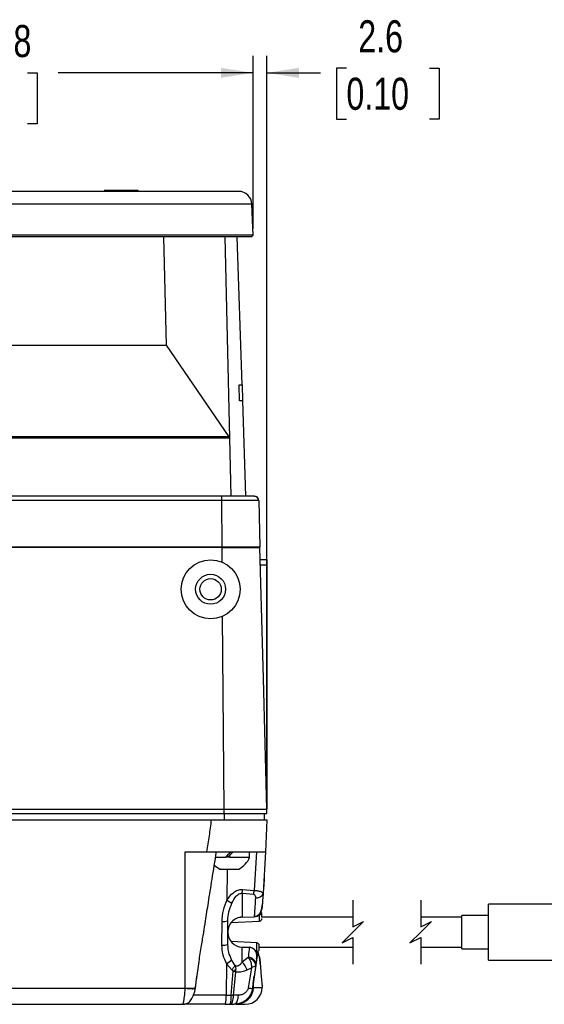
# Model space of a CAD drawing. Header units: millimetres. Extents: x 0 to 864, y 0 to 559.
# Tile 24 of 55: x 342 to 440, y 137 to 321. Entities that reach past the tile are written whole.
import ezdxf

# ---------------------------------------------------------------- set-up
doc = ezdxf.new("R2010")
doc.units = ezdxf.units.MM
doc.layers.add('DIMENSIONS', color=140, linetype='Continuous', lineweight=25)
doc.styles.add('SLDTEXTSTYLE0', font='TXT', dxfattribs={"width": 0.75})
doc.dimstyles.new('SLDDIMSTYLE1', dxfattribs={"dimtxt": 6, "dimasz": 6, "dimexe": 0, "dimexo": 0.0625, "dimgap": 1.5, "dimtad": 0, "dimtih": 1, "dimtoh": 1, "dimdec": 1, "dimrnd": 1e-09, "dimzin": 12, "dimdsep": 46, "dimtxsty": 'SLDTEXTSTYLE0', "dimsah": 1, "dimcen": 0.09, "dimadec": 0, "dimazin": 3, "dimtfac": 1, "dimtdec": 1, "dimtofl": 0, "dimtmove": 0, "dimatfit": 3, "dimfxl": 0, "dimfrac": 2, "dimtolj": 1, "dimtzin": 12, "dimarcsym": 0})
doc.dimstyles.new('SLDDIMSTYLE2', dxfattribs={"dimtxt": 6, "dimasz": 6, "dimexe": 0, "dimexo": 0.0625, "dimgap": 1.5, "dimtad": 0, "dimtih": 1, "dimtoh": 1, "dimdec": 1, "dimrnd": 1e-09, "dimzin": 12, "dimdsep": 46, "dimtxsty": 'SLDTEXTSTYLE0', "dimsah": 1, "dimcen": 0.09, "dimadec": 0, "dimazin": 3, "dimtfac": 1, "dimtdec": 1, "dimtmove": 0, "dimatfit": 0, "dimfxl": 0, "dimfrac": 2, "dimtolj": 1, "dimtzin": 12, "dimarcsym": 0})

# ---------------------------------------------------------------- blocks, each defined once
blk = doc.blocks.new('_D_8')
at = {"layer": 'DIMENSIONS'}
for p, q in [((285.71, 282.29), (285.71, 314.55)), ((385.56, 282.29), (385.56, 314.55)), ((285.71, 311.38), (322.14, 311.38)), ((327.88, 311.38), (326.05, 311.38)), ((326.05, 311.38), (326.05, 301.85)), ((343.39, 311.38), (345.22, 311.38)), ((345.22, 311.38), (345.22, 301.85)), ((385.56, 311.38), (349.13, 311.38)), ((326.05, 301.85), (327.88, 301.85)), ((345.22, 301.85), (343.39, 301.85))]:
    blk.add_line(p, q, dxfattribs=at)
for points in [[(285.71, 311.38), (291.71, 310.45), (291.71, 312.3)], [(385.56, 311.38), (379.56, 312.3), (379.56, 310.45)]]:
    blk.add_solid(points, dxfattribs=at)
at = {"layer": 'DIMENSIONS', "char_height": 6, "attachment_point": 1, "style": 'SLDTEXTSTYLE0'}
for s, insert in [('%%c', (323.35, 320.33)), ('99.8', (332.4, 320.33)), ('3.93', (327.88, 309.59))]:
    blk.add_mtext(s, dxfattribs=dict(at, insert=insert))
blk = doc.blocks.new('_D_9')
at = {"layer": 'DIMENSIONS'}
for p, q in [((385.56, 282.29), (385.56, 314.55)), ((388.13, 174.19), (388.13, 314.55)), ((385.56, 311.38), (374.02, 311.38)), ((388.13, 311.38), (398.15, 311.38)), ((403.02, 312.26), (401.19, 312.26)), ((401.19, 312.26), (401.19, 302.73)), ((418.54, 312.26), (420.36, 312.26)), ((420.36, 312.26), (420.36, 302.73)), ((401.19, 302.73), (403.02, 302.73)), ((420.36, 302.73), (418.54, 302.73))]:
    blk.add_line(p, q, dxfattribs=at)
for points in [[(385.56, 311.38), (379.56, 312.3), (379.56, 310.45)], [(388.13, 311.38), (394.13, 310.45), (394.13, 312.3)]]:
    blk.add_solid(points, dxfattribs=at)
at = {"layer": 'DIMENSIONS', "char_height": 6, "attachment_point": 1, "style": 'SLDTEXTSTYLE0'}
for s, insert in [('2.6', (405.24, 321.21)), ('0.10', (403.02, 310.47))]:
    blk.add_mtext(s, dxfattribs=dict(at, insert=insert))

msp = doc.modelspace()

# ---------------------------------------------------------------- linework, layer by layer
for p, q in [((382.86, 289.22), (288.41, 289.22)), ((362.17, 289.37), (357.71, 289.37)), ((363.97, 289.37), (362.18, 289.37)), ((385.35, 286.81), (285.92, 286.81)), ((385.56, 281.02), (385.35, 286.81)), ((385.56, 281.02), (285.71, 281.02)), ((385.27, 280.72), (286, 280.72)), ((368.84, 280.72), (369.29, 260.49)), ((380.27, 280.72), (381.15, 243.06)), ((383.53, 253.04), (382.61, 280.72)), ((385.27, 280.72), (385.56, 281.02)), ((298.65, 260.49), (369.29, 260.49)), ((369.29, 260.49), (381.06, 243.32)), ((383.04, 250.04), (382.95, 253.04)), ((382.95, 253.04), (382.99, 253.04)), ((383.04, 250.04), (382.99, 253.04)), ((382.99, 253.04), (383.58, 253.04)), ((383.63, 250.04), (383.58, 253.04)), ((383.63, 250.04), (383.04, 250.04)), ((384.22, 232.22), (383.63, 250.04)), ((381.15, 243.06), (287.41, 243.06)), ((381.06, 243.32), (287.49, 243.32)), ((381.15, 243.06), (381.39, 232.22)), ((379.7, 232.22), (311.01, 232.22)), ((379.7, 231.44), (379.7, 232.22)), ((385.83, 232.22), (379.7, 232.22)), ((379.7, 231.44), (311.01, 231.44)), ((379.76, 222.72), (379.7, 231.44)), ((386.63, 231.44), (386.85, 222.72)), ((379.76, 222.62), (309.88, 222.62)), ((379.76, 222.72), (309.89, 222.72)), ((379.75, 222.62), (379.75, 222.72)), ((386.85, 222.72), (379.76, 222.72)), ((381.68, 222.62), (379.76, 222.62)), ((379.78, 219.89), (379.76, 222.62)), ((382.05, 222.62), (383.45, 222.62)), ((385.89, 222.62), (386.62, 222.62)), ((386.62, 222.62), (386.86, 222.62)), ((386.86, 222.62), (386.69, 222.62)), ((386.91, 220.37), (388.13, 220.37)), ((386.94, 219.38), (388.13, 219.38)), ((388.13, 220.37), (388.13, 219.38)), ((388.13, 219.38), (388.13, 173.72)), ((380.15, 173.72), (379.85, 209.79)), ((307.3, 173.72), (380.15, 173.72)), ((380.15, 173.72), (388.13, 173.72)), ((380.15, 172.92), (380.15, 173.72)), ((388.13, 172.92), (388.13, 173.72)), ((307.3, 172.92), (380.15, 172.92)), ((307.3, 171.72), (377.74, 171.72)), ((377.74, 171.72), (380.15, 171.72)), ((380.15, 172.92), (388.13, 172.92)), ((380.15, 172.92), (380.15, 171.72)), ((380.15, 171.72), (388.13, 171.72)), ((387.63, 172.92), (387.63, 171.72)), ((388.13, 171.72), (387.92, 165.72)), ((372.9, 140.24), (372.9, 165.72)), ((372.9, 165.72), (376.89, 165.72)), ((376.89, 165.72), (387.92, 165.72)), ((381.13, 165.72), (381.14, 165.44)), ((384.93, 164.72), (384.93, 165.72)), ((386.19, 165.72), (385.77, 158.53)), ((387.92, 165.72), (387.46, 158)), ((378.57, 164.72), (380.42, 164.72)), ((380.84, 164.72), (380.42, 164.72)), ((380.61, 164.92), (381.04, 164.92)), ((381.13, 164.72), (380.84, 164.72)), ((381.13, 165.02), (381.13, 164.72)), ((381.13, 164.72), (384.89, 164.72)), ((380.72, 162.52), (380.67, 156.71)), ((383.62, 158.69), (385.77, 158.53)), ((383.54, 157.97), (383.54, 153.52)), ((385.69, 157.78), (383.54, 157.97)), ((443.42, 155.97), (429.62, 155.97)), ((429.62, 145.47), (429.62, 155.97)), ((380.83, 148.43), (380.83, 152.84)), ((383.54, 153.52), (383.23, 153.52)), ((383.54, 153.52), (385.77, 153.6)), ((385.78, 153.72), (385.77, 153.6)), ((386.76, 152.78), (386.76, 154.02)), ((387.23, 153.77), (387.23, 154.03)), ((387.23, 153.5), (387.23, 153.77)), ((404.21, 153.52), (387.23, 153.52)), ((424.62, 153.52), (416.91, 153.52)), ((429.62, 153.82), (424.62, 153.82)), ((424.62, 147.62), (424.62, 153.82)), ((379.71, 152.71), (379.69, 148.3)), ((381.47, 152.5), (386.76, 152.78)), ((380.89, 148), (380.83, 148.43)), ((386.26, 148.7), (381.47, 148.95)), ((383.54, 145.11), (383.54, 147.92)), ((383.54, 147.92), (384.86, 147.88)), ((386.26, 147.88), (386.26, 148.7)), ((386.26, 147.05), (386.26, 147.88)), ((386.73, 147.55), (386.73, 148.2)), ((386.73, 147.92), (404.21, 147.92)), ((416.91, 147.92), (424.62, 147.92)), ((424.62, 147.62), (429.62, 147.62)), ((382.22, 144.51), (381.56, 145.56)), ((384.67, 145.99), (383.54, 145.11)), ((384.67, 145.99), (384.86, 145.71)), ((386.24, 145.75), (386.1, 144.64)), ((386.15, 147.05), (386.26, 147.05)), ((386.58, 146.35), (386.32, 146.36)), ((429.62, 145.47), (443.42, 145.47)), ((380.58, 144.78), (380.54, 138.96)), ((381.59, 143.66), (380.58, 144.78)), ((381.86, 143.41), (381.59, 143.66)), ((382.22, 144.51), (382.33, 143.77)), ((382.35, 143.26), (382.33, 143.77)), ((384.48, 143.67), (385.26, 144.06)), ((385.26, 144.06), (384.66, 140.28)), ((386.09, 144.55), (385.47, 140.2)), ((386.09, 144.55), (386.05, 144.48)), ((386.06, 144.48), (386.09, 144.72)), ((386.09, 144.55), (386.1, 144.64)), ((386.93, 144.54), (386.91, 144.85)), ((374.78, 140.25), (375.05, 142.47)), ((381.47, 138.96), (381.86, 143.41)), ((381.93, 138.92), (382.35, 143.26)), ((385.61, 141.12), (385.79, 142.46)), ((311.23, 140.24), (372.9, 140.24)), ((374.78, 140.25), (374.76, 140.27)), ((374.78, 140.25), (374.78, 140.24)), ((374.82, 140.57), (374.85, 140.76)), ((385.52, 140.38), (385.49, 140.18)), ((385.61, 141.12), (385.6, 140.38)), ((385.6, 140.38), (387.28, 140.38)), ((380.54, 138.96), (374.33, 138.96)), ((380.54, 138.96), (381.47, 138.96)), ((381.47, 138.96), (381.93, 138.92)), ((382.78, 138.92), (381.93, 138.92)), ((311.23, 137.22), (372.45, 137.22)), ((380.37, 137.22), (372.73, 137.22)), ((380.37, 137.22), (381.31, 137.22)), ((381.31, 137.22), (382.01, 137.22)), ((382.38, 137.22), (382.15, 137.22)), ((382.38, 137.22), (384.1, 137.22))]:
    msp.add_line(p, q)
at = {"flags": 128}
for points in [[(385.83, 232.22), (385.98, 232.21), (386.12, 232.17)], [(379.76, 222.62), (380.9, 222.62), (382.05, 222.62)], [(383.85, 222.62), (382.32, 222.62), (381.68, 222.62)], [(383.45, 222.62), (384.81, 222.62), (385.89, 222.62)], [(385.69, 222.62), (384.08, 222.62), (383.85, 222.62)], [(386.69, 222.62), (385.84, 222.62), (385.69, 222.62)], [(388.13, 173.72), (387.5, 198.17), (386.86, 222.62)], [(381.84, 165.72), (381.49, 165.37), (381.13, 165.02)], [(381.42, 165.72), (381.32, 165.63), (381.23, 165.53), (381.14, 165.44)], [(381.14, 165.44), (380.78, 165.08), (380.42, 164.72)], [(380.84, 164.72), (380.94, 164.82), (381.04, 164.92), (381.13, 165.02)], [(387.23, 153.77), (387.23, 153.81), (387.2, 153.86), (387.16, 153.9), (387.1, 153.94), (387.03, 153.97), (386.94, 153.99), (386.85, 154.01), (386.76, 154.02)], [(386.9, 145.04), (386.9, 145.01), (386.91, 144.84)], [(372.9, 140.24), (373.6, 140.24), (374.21, 140.24), (374.62, 140.24), (374.78, 140.24)], [(385.49, 140.18), (385.49, 140.18), (385.48, 140.19), (385.48, 140.19), (385.48, 140.19), (385.47, 140.19), (385.47, 140.19), (385.47, 140.2), (385.47, 140.2)], [(385.52, 140.38), (385.54, 140.38), (385.55, 140.38), (385.56, 140.38), (385.57, 140.38), (385.58, 140.38), (385.59, 140.38), (385.6, 140.38), (385.6, 140.38)], [(381.31, 137.22), (381.42, 137.25), (381.53, 137.35), (381.64, 137.5), (381.73, 137.71), (381.81, 137.97), (381.87, 138.26), (381.91, 138.58), (381.93, 138.92)], [(382.78, 138.92), (382.75, 138.58), (382.7, 138.26), (382.62, 137.97), (382.53, 137.71), (382.41, 137.5), (382.29, 137.35), (382.15, 137.25), (382.01, 137.22)], [(372.45, 137.22), (372.8, 137.26), (372.98, 137.3)]]:
    msp.add_lwpolyline(points, dxfattribs=at)
for radius in [5.5, 2.8, 2]:
    msp.add_circle((377.63, 214.82), radius)
for centre, radius, start, end in [((362.19, 289.2), 0.173, 94.6345, 172.5431), ((362.16, 289.21), 0.161, 3.2833, 81.5013), ((363.94, 289.21), 0.161, 3.2877, 81.4969), ((382.86, 286.72), 2.5, 1.9999, 90.0001), ((385.83, 231.42), 0.8, 1.5006, 33.393), ((381.13, 166.18), 4.07, 295.9105, 338.6287), ((381.13, 166.18), 4.07, 225.865, 244.5609), ((370.4, 159.77), 13.26, 352.2016, 355.292), ((372.72, 159.51), 13.08, 352.3965, 355.6812), ((397.05, 182.19), 30.29, 237.2715, 239.3788), ((386.25, 158.39), 1.27, 259.5678, 342.1354), ((385.72, 155.1), 1.5, 272.0004, 355.0809), ((379.94, 155.62), 2.91, 265.451, 287.8304), ((386.73, 153.28), 0.5, 273.0013, 359.9993), ((383.63, 150.72), 2.8, 180, 268), ((379.93, 151.28), 2.99, 265.4454, 287.6132), ((384.81, 146.38), 1.5, 352.937, 88.0001), ((386.23, 148.2), 0.5, 359.9999, 86.9994), ((386.23, 147.55), 0.5, 273.0006, 359.9992), ((376.48, 150.98), 7.43, 303.5041, 313.1409), ((384.72, 144.6), 1.39, 1.6974, 92.0707), ((384.82, 144.44), 1.28, 5.1722, 87.9719), ((384.81, 146.38), 1.51, 359.1425, 26.2091), ((385.07, 146.37), 1.51, 359.1544, 28.1375), ((374.32, 149.69), 9.44, 320.3778, 326.7908), ((375.21, 152.58), 11.33, 305.9538, 308.9528), ((380.63, 142.19), 4.12, 21.0272, 45.1535), ((384.08, 140.42), 3.2, 270.0001, 359.2), ((385.74, 146.52), 6.33, 260.14, 267.5289), ((385.54, 140.41), 0.033, 183.7145, 243.2615), ((375.59, 138.55), 4.96, 344.4547, 4.6789), ((376.53, 138.55), 4.96, 344.4544, 4.6787)]:
    msp.add_arc(centre, radius, start, end)
for points, knots in [([(364.16, 289.22), (364.16, 289.24), (364.14, 289.28), (364.1, 289.33), (364.04, 289.37), (363.99, 289.37), (363.97, 289.37)], [0, 0, 0, 0, 0.243167, 0.500283, 0.757298, 1, 1, 1, 1]), ([(381.06, 243.32), (381.09, 243.27), (381.14, 243.19), (381.14, 243.1), (381.15, 243.06)], [0, 0, 0, 0, 0.590092, 1, 1, 1, 1]), ([(386.57, 231.44), (386.56, 231.6), (386.54, 231.92), (386.26, 232.08), (386.12, 232.17)], [0, 0, 0, 0, 0.483825, 1, 1, 1, 1]), ([(386.58, 231.44), (386.49, 231.44), (386.21, 231.44), (385.63, 231.44), (384.75, 231.44), (383.65, 231.44), (382.4, 231.44), (381.06, 231.44), (380.16, 231.44), (379.7, 231.44)], [0, 0, 0, 0, 0.038211, 0.123027, 0.25314, 0.418438, 0.604995, 0.800549, 1, 1, 1, 1]), ([(386.63, 231.44), (386.61, 231.44), (386.59, 231.44), (386.58, 231.44), (386.58, 231.44)], [0, 0, 0, 0, 0.9290735, 1, 1, 1, 1]), ([(377.74, 171.72), (377.61, 170.73), (377.35, 168.72), (377.05, 166.73), (376.89, 165.72)], [0, 0, 0, 0, 0.497068, 1, 1, 1, 1]), ([(374.97, 141.76), (375.13, 142.92), (375.42, 145.08), (375.92, 148.04), (376.32, 150.56), (376.74, 153.25), (377.26, 156.55), (377.94, 160.86), (378.46, 164.01), (378.74, 165.72)], [0, 0, 0, 0, 0.144878, 0.268864, 0.371409, 0.460296, 0.605286, 0.785178, 1, 1, 1, 1]), ([(379.49, 162.52), (379.42, 162.52), (379.28, 162.52), (379.63, 162.52), (379.91, 162.52), (380.5, 162.52), (381.14, 162.52), (381.76, 162.52), (382.4, 162.52), (382.58, 162.52), (382.96, 162.52), (382.92, 162.52), (382.92, 162.52)], [0, 0, 0, 0, 0.036844, 0.073645, 0.178165, 0.334454, 0.518736, 0.702962, 0.858958, 0.963138, 0.999754, 1, 1, 1, 1]), ([(387.65, 160.78), (387.65, 160.72), (387.63, 160.38), (387.57, 159.57), (387.51, 158.72), (387.47, 158.16), (387.46, 158.06)], [0, 0, 0, 0, 0.0557262, 0.3793197, 0.8974266, 1, 1, 1, 1]), ([(380.67, 156.71), (381.04, 157.21), (381.61, 157.98), (382.57, 158.54), (383.18, 158.69), (383.47, 158.69), (383.62, 158.69)], [0, 0, 0, 0, 0.4985053, 0.7628885, 0.8826591, 1, 1, 1, 1]), ([(385.77, 158.53), (385.99, 158.51), (386.31, 158.48), (386.72, 158.4), (387.03, 158.31), (387.28, 158.21), (387.45, 158.09), (387.46, 158.02), (387.46, 158)], [0, 0, 0, 0, 0.354608, 0.52798, 0.684417, 0.891777, 0.971078, 1, 1, 1, 1]), ([(380.67, 156.71), (380.4, 156.07), (379.84, 154.8), (379.76, 153.41), (379.71, 152.71)], [0, 0, 0, 0, 0.497302, 1, 1, 1, 1]), ([(381.62, 156.12), (381.85, 156.58), (382.15, 157.15), (382.68, 157.69), (382.97, 157.88), (383.26, 157.99), (383.45, 157.98), (383.54, 157.97)], [0, 0, 0, 0, 0.5372, 0.679351, 0.799975, 0.904346, 1, 1, 1, 1]), ([(385.69, 157.78), (385.71, 157.78), (385.74, 157.78), (385.79, 157.75), (385.89, 157.68), (386, 157.47), (386.01, 157.27), (386.02, 157.14)], [0, 0, 0, 0, 0.056195, 0.111684, 0.22735, 0.515484, 1, 1, 1, 1]), ([(386.02, 157.14), (385.98, 156.61), (385.93, 155.74), (385.85, 154.64), (385.81, 154.03), (385.79, 153.75), (385.78, 153.72)], [0, 0, 0, 0, 0.461605, 0.762289, 0.967718, 1, 1, 1, 1]), ([(387.34, 156.48), (387.33, 156.27), (387.3, 155.91), (387.26, 155.44), (387.23, 155.16), (387.22, 155.04), (387.22, 155.02)], [0, 0, 0, 0, 0.429027, 0.756906, 0.965492, 1, 1, 1, 1]), ([(387.46, 158), (387.43, 157.58), (387.37, 156.83), (387.31, 156.09), (387.28, 155.77)], [0, 0, 0, 0, 0.570337, 1, 1, 1, 1]), ([(380.83, 152.84), (380.87, 153.4), (380.95, 154.54), (381.4, 155.59), (381.62, 156.12)], [0, 0, 0, 0, 0.489869, 1, 1, 1, 1]), ([(385.78, 153.66), (385.88, 153.67), (386.1, 153.69), (386.4, 153.83), (386.66, 154.02), (386.96, 154.38), (387.2, 154.97), (387.26, 155.49), (387.28, 155.77)], [0, 0, 0, 0, 0.110311, 0.223214, 0.33828, 0.456098, 0.70675, 1, 1, 1, 1]), ([(383.54, 153.52), (383.18, 153.47), (382.46, 153.36), (381.57, 152.71), (380.95, 151.8), (380.87, 151.08), (380.83, 150.72)], [0, 0, 0, 0, 0.25, 0.5, 0.75, 1, 1, 1, 1]), ([(387.23, 154.03), (387.23, 154.09), (387.22, 154.19), (387.15, 154.32), (387.09, 154.38), (387.05, 154.41)], [0, 0, 0, 0, 0.450851, 0.666445, 1, 1, 1, 1]), ([(379.69, 148.3), (379.73, 147.69), (379.79, 146.46), (380.32, 145.35), (380.58, 144.78)], [0, 0, 0, 0, 0.4943078, 1, 1, 1, 1]), ([(381.56, 145.56), (381.35, 146.02), (380.99, 146.8), (380.92, 147.66), (380.89, 148)], [0, 0, 0, 0, 0.597169, 1, 1, 1, 1]), ([(384.86, 147.88), (384.85, 147.72), (384.78, 147.09), (384.72, 146.46), (384.67, 145.99)], [0, 0, 0, 0, 0.2542237, 1, 1, 1, 1]), ([(386.24, 145.73), (386.26, 145.97), (386.3, 146.45), (386.12, 147.04), (385.83, 147.42), (385.55, 147.65), (385.21, 147.81), (384.98, 147.83), (384.86, 147.85)], [0, 0, 0, 0, 0.249167, 0.496391, 0.622955, 0.750446, 0.876981, 1, 1, 1, 1]), ([(384.86, 145.71), (384.94, 145.58), (385.08, 145.32), (385.19, 144.89), (385.26, 144.47), (385.26, 144.2), (385.26, 144.06)], [0, 0, 0, 0, 0.263146, 0.51641, 0.761067, 1, 1, 1, 1]), ([(386.32, 146.36), (386.25, 145.76), (386.03, 144.01), (385.78, 142.27), (385.61, 141.12)], [0, 0, 0, 0, 0.339759, 1, 1, 1, 1]), ([(386.67, 146.27), (386.65, 146.45), (386.63, 146.75), (386.45, 146.99), (386.38, 147.08)], [0, 0, 0, 0, 0.607289, 1, 1, 1, 1]), ([(386.58, 146.35), (386.62, 146.31), (386.75, 146.21), (386.79, 145.88), (386.87, 145.42), (386.9, 145.05), (386.91, 144.84)], [0, 0, 0, 0, 0.0959893, 0.2936378, 0.5995364, 1, 1, 1, 1]), ([(386.91, 144.84), (386.9, 145.05), (386.87, 145.42), (386.79, 145.88), (386.75, 146.21), (386.62, 146.31), (386.58, 146.35)], [0, 0, 0, 0, 0.399463, 0.705784, 0.903745, 1, 1, 1, 1]), ([(382.22, 144.51), (382.27, 144.49), (382.36, 144.43), (382.52, 144.41), (382.68, 144.42), (382.92, 144.5), (383.23, 144.73), (383.43, 144.97), (383.54, 145.11)], [0, 0, 0, 0, 0.102017, 0.199663, 0.300015, 0.409246, 0.669729, 1, 1, 1, 1]), ([(384.48, 143.67), (384.14, 143.51), (383.47, 143.2), (382.73, 143.24), (382.35, 143.26)], [0, 0, 0, 0, 0.492523, 1, 1, 1, 1]), ([(386.05, 144.48), (386.05, 144.47), (386.01, 144.39), (385.9, 144.34), (385.79, 144.27), (385.6, 144.17), (385.41, 144.11), (385.26, 144.06)], [0, 0, 0, 0, 0.052814, 0.296606, 0.357976, 0.484834, 1, 1, 1, 1]), ([(386.91, 144.84), (386.95, 144.22), (387.02, 143.14), (387.14, 141.76), (387.23, 140.91), (387.27, 140.52), (387.28, 140.42)], [0, 0, 0, 0, 0.418195, 0.734801, 0.933137, 1, 1, 1, 1]), ([(382.35, 143.26), (382.34, 143.26), (382.29, 143.28), (382.13, 143.33), (381.98, 143.38), (381.86, 143.41)], [0, 0, 0, 0, 0.096472, 0.292251, 1, 1, 1, 1]), ([(372.45, 137.22), (372.48, 137.28), (372.6, 137.55), (372.65, 138.06), (372.75, 138.68), (372.83, 139.4), (372.87, 139.92), (372.9, 140.24)], [0, 0, 0, 0, 0.062326, 0.291632, 0.486981, 0.681318, 1, 1, 1, 1]), ([(372.78, 137.25), (373.01, 137.32), (373.5, 137.47), (374.08, 138.14), (374.43, 138.88), (374.67, 139.62), (374.74, 140.04), (374.78, 140.26)], [0, 0, 0, 0, 0.184812, 0.396265, 0.665864, 0.826042, 1, 1, 1, 1]), ([(372.9, 140.24), (373.11, 140.22), (373.53, 140.17), (374.03, 140.14), (374.39, 140.15), (374.6, 140.15), (374.72, 140.21), (374.78, 140.24)], [0, 0, 0, 0, 0.3383934, 0.6647509, 0.7981614, 0.9001388, 1, 1, 1, 1]), ([(385.47, 140.2), (385.37, 139.8), (385.16, 138.97), (384.56, 138.28), (384.03, 137.85), (383.63, 137.6), (382.91, 137.29), (382.34, 137.25), (382.01, 137.22)], [0, 0, 0, 0, 0.242811, 0.515123, 0.531322, 0.656122, 0.802799, 1, 1, 1, 1]), ([(385.6, 140.38), (385.57, 140.04), (385.49, 139.31), (384.99, 138.47), (384.39, 137.89), (383.81, 137.53), (383.12, 137.27), (382.63, 137.24), (382.38, 137.22)], [0, 0, 0, 0, 0.204088, 0.438222, 0.567207, 0.703809, 0.848054, 1, 1, 1, 1]), ([(384.66, 140.28), (384.64, 140.19), (384.59, 139.99), (384.39, 139.63), (384.01, 139.26), (383.42, 138.98), (382.99, 138.94), (382.78, 138.92)], [0, 0, 0, 0, 0.118845, 0.242343, 0.488797, 0.741229, 1, 1, 1, 1]), ([(385.49, 140.18), (385.45, 139.92), (385.4, 139.62), (385.21, 139.39), (385.19, 139.36)], [0, 0, 0, 0, 0.870327, 1, 1, 1, 1]), ([(385.52, 140.38), (385.54, 140.5), (385.56, 140.65), (385.58, 140.84), (385.6, 140.96), (385.61, 141.06), (385.61, 141.12)], [0, 0, 0, 0, 0.502437, 0.591762, 0.762676, 1, 1, 1, 1])]:
    msp.add_open_spline(points, degree=3, knots=knots)
at = {"layer": 'DIMENSIONS', "color": 140}
for p, q in [((404.21, 156.7), (404.21, 151.72)), ((416.91, 156.7), (416.91, 151.72)), ((404.21, 151.72), (406.21, 152.72)), ((406.21, 152.72), (404.21, 150.72)), ((416.91, 151.72), (418.91, 152.72)), ((418.91, 152.72), (416.91, 150.72)), ((404.21, 150.72), (402.21, 148.72)), ((402.21, 148.72), (404.21, 149.72)), ((404.21, 149.72), (404.21, 144.75)), ((416.91, 150.72), (414.91, 148.72)), ((414.91, 148.72), (416.91, 149.72)), ((416.91, 149.72), (416.91, 144.75))]:
    msp.add_line(p, q, dxfattribs=at)

# ---------------------------------------------------------------- dimensions: what is measured, and where the dimension line sits
at = {"layer": 'DIMENSIONS'}
dim = msp.add_linear_dim(base=(385.5561, 311.3766), p1=(285.7136, 281.0228), p2=(385.5561, 281.0228), text='%%c<>', dimstyle='SLDDIMSTYLE1', dxfattribs=at)
dim.commit()
dim.dimension.update_dxf_attribs({"geometry": '_D_8', "text_midpoint": (335.6348, 311.3766), "dimtype": 160})
dim = msp.add_linear_dim(base=(385.56, 311.38), p1=(388.13, 172.92), p2=(385.56, 281.02), dimstyle='SLDDIMSTYLE2', dxfattribs=at)
dim.commit()
dim.dimension.update_dxf_attribs({"geometry": '_D_9', "text_midpoint": (410.78, 311.38), "dimtype": 160})

doc.saveas('drawing.dxf')
